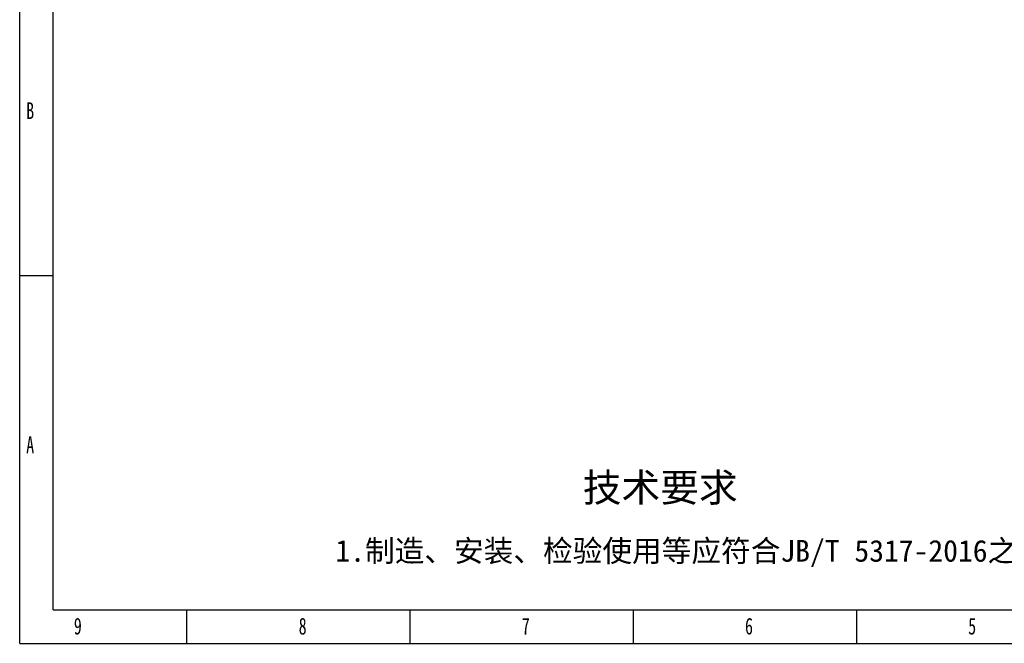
# Model space of a CAD drawing. Header units: millimetres. Extents: x 1138 to 3437, y -700 to 926.
# Tile 1 of 48: x 1138 to 2278, y -700 to 23. Entities that reach past the tile are written whole.
import ezdxf

# ---------------------------------------------------------------- set-up
doc = ezdxf.new("R2010")
doc.units = ezdxf.units.MM
doc.styles.add('样式 1', font='SimSun.ttf', dxfattribs={"width": 0.7, "height": 2.5})

# ---------------------------------------------------------------- blocks, each defined once
blk = doc.blocks.new('1')
at = {"lineweight": -3}
for p, q in [((235.6, -86.5), (235.6, 1516.7)), ((273.7, -48.3), (273.7, 1478.5)), ((273.7, 333.4), (235.6, 333.4)), ((273.7, -48.3), (2464.7, -48.3)), ((426.4, -86.5), (426.4, -48.3)), ((681.2, -86.5), (681.2, -48.3)), ((936, -48.3), (936, -86.5)), ((1190.8, -48.3), (1190.8, -86.5)), ((235.6, -86.5), (2502.9, -86.5))]:
    blk.add_line(p, q, dxfattribs=at)
at = {"lineweight": -3, "attachment_point": 1, "style": '样式 1'}
for s, insert, char_height, width in [('{\\fSimSun|b0|i0|c134|p2;B}', (243, 531.5), 19.085, 9.189), ('{\\fSimSun|b0|i0|c134|p2;A}', (243, 149.8), 19.085, 11.558), ('9', (297.4, -57.3), 19.1, 11.005), ('8', (554.1, -57.3), 19.1, 9.306), ('7', (808.9, -57.3), 19.1, 8.643), ('{\\fSimSun|b0|i0|c134|p2;6}', (1063.7, -57.3), 19.085, 10.165), ('{\\fSimSun|b0|i0|c134|p2;5}', (1318.5, -57.3), 19.085, 11.005)]:
    blk.add_mtext(s, dxfattribs=dict(at, insert=insert, char_height=char_height, width=width))
at = {"lineweight": -3, "attachment_point": 1}
for s, insert, char_height, width in [('{\\fSimSun|b0|i0|c134|p2;技术要求}', (878.5, 107.7), 32.397, 267.651), ('{\\fSimSun|b0|i0|c134|p2;1.制造、安装、检验使用等应符合JB/T 5317-2016之规定}', (596, 31.6), 24.838, 962.738)]:
    blk.add_mtext(s, dxfattribs=dict(at, insert=insert, char_height=char_height, width=width))

msp = doc.modelspace()

# ---------------------------------------------------------------- block references
at = {"xscale": 1.01376, "yscale": 1.01376, "zscale": 1.01376}
msp.add_blockref('1', (899.391, -611.947), dxfattribs=at)

doc.saveas('drawing.dxf')
